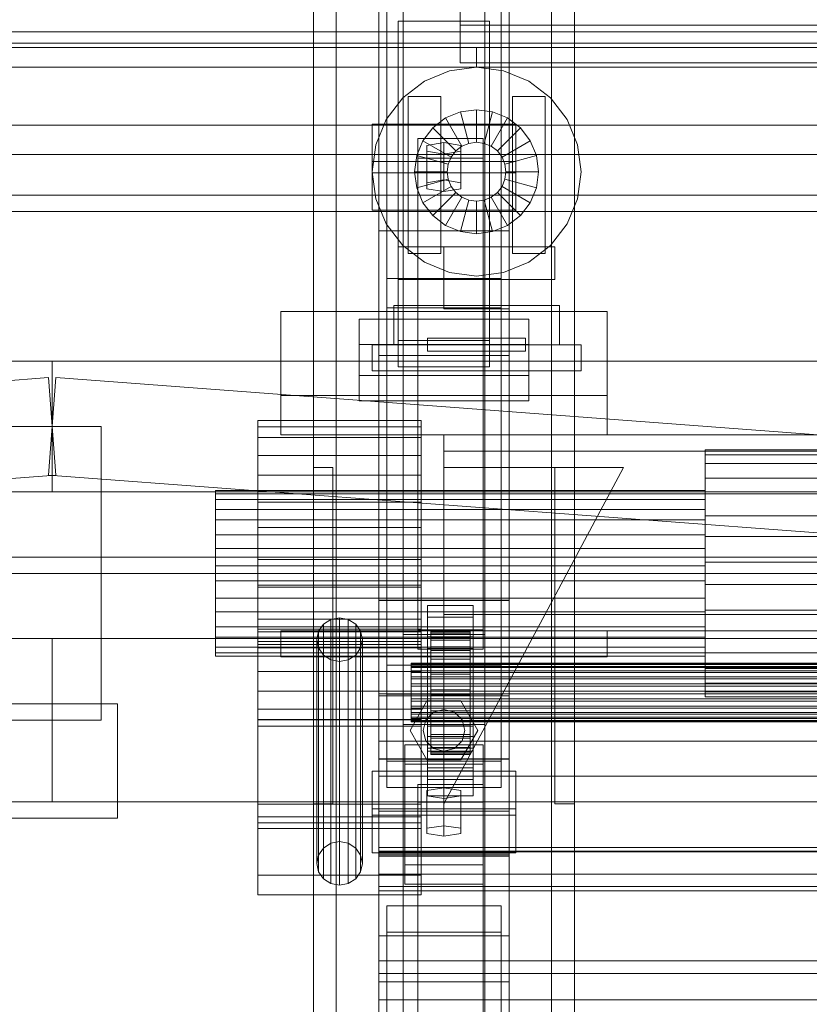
# Model space of a CAD drawing. Header units: millimetres. Extents: x -2233 to 61924, y -68080 to 6847.
# Tile 50 of 256: x -560 to -318, y -35712 to -35410. Entities that reach past the tile are written whole.
import ezdxf

# ---------------------------------------------------------------- set-up
doc = ezdxf.new("R2010")
doc.units = ezdxf.units.MM
for name, color, linetype, lineweight in [('COTAS_O', 1, 'Continuous', 0), ('COTAS_P', 1, 'Continuous', 0), ('frontal_C01', 7, 'Continuous', 0), ('frontal_C02', 7, 'Continuous', 0), ('frontal_C03', 7, 'Continuous', 0), ('frontal_C04', 7, 'Continuous', 0)]:
    doc.layers.add(name, color=color, linetype=linetype, lineweight=lineweight)
doc.dimstyles.new('R19_100', dxfattribs={"dimtxt": 250, "dimasz": 150, "dimexe": 150, "dimexo": 80, "dimgap": 100, "dimtad": 1, "dimtih": 1, "dimtoh": 1, "dimdsep": 46, "dimcen": 0.09, "dimadec": 0, "dimazin": 0, "dimtfac": 1, "dimtdec": 4, "dimtofl": 0, "dimtmove": 0, "dimatfit": 3, "dimfxl": 1, "dimtolj": 1, "dimtzin": 0, "dimarcsym": 0})

# ---------------------------------------------------------------- blocks, each defined once
blk = doc.blocks.new('DIM_R28_48')
at = {"layer": 'COTAS_P'}
for p, q in [((-1750, -34600), (-1600, -34555)), ((2600, -34600), (2450, -34555)), ((-1750, -35500), (-1750, -34600)), ((-1750, -34600), (2600, -34600)), ((-1750, -34600), (-1600, -34645)), ((2600, -34600), (2450, -34645)), ((2600, -35500), (2600, -34600))]:
    blk.add_line(p, q, dxfattribs=at)
blk.add_text('4350 P', height=250, dxfattribs=at).set_placement((425, -34500))
blk = doc.blocks.new('DIM_R28_54')
at = {"layer": 'COTAS_O'}
for p, q in [((-1850, -34900), (-1850, -35600)), ((-150, -34900), (-150, -35600)), ((-1850, -35600), (-1700, -35555)), ((-150, -35600), (-300, -35555)), ((-150, -35600), (-1850, -35600)), ((-1850, -35600), (-1700, -35645)), ((-150, -35600), (-300, -35645))]:
    blk.add_line(p, q, dxfattribs=at)
blk.add_text('1700 O', height=250, rotation=180, dxfattribs=at).set_placement((-1000, -35700))
blk = doc.blocks.new('DIM_R28_58')
at = {"layer": 'COTAS_O'}
for p, q in [((-1480, -35300), (-1330, -35255)), ((490, -35300), (340, -35255)), ((-1480, -36000), (-1480, -35300)), ((-1480, -35300), (490, -35300)), ((-1480, -35300), (-1330, -35345)), ((490, -35300), (340, -35345)), ((490, -36000), (490, -35300))]:
    blk.add_line(p, q, dxfattribs=at)
blk.add_text('1970 O', height=250, dxfattribs=at).set_placement((-495, -35200))
blk = doc.blocks.new('DIM_R28_60')
at = {"layer": 'COTAS_O'}
for p, q in [((-1400, -35300), (-1250, -35255)), ((1400, -35300), (1250, -35255)), ((-1400, -36000), (-1400, -35300)), ((-1400, -35300), (1400, -35300)), ((-1400, -35300), (-1250, -35345)), ((1400, -35300), (1250, -35345)), ((1400, -36000), (1400, -35300))]:
    blk.add_line(p, q, dxfattribs=at)
blk.add_text('2800 O', height=250, dxfattribs=at).set_placement((0, -35200))

msp = doc.modelspace()

# ---------------------------------------------------------------- linework, layer by layer
at = {"layer": 'frontal_C01'}
for p, q in [((-470, -35975), (-470, -34599.343)), ((-463, -35975), (-463, -34599.343)), ((-397, -35975), (-397, -34599.343)), ((-390, -35975), (-390, -34599.343)), ((-470, -35975), (-470, -35273.382)), ((-463, -35975), (-463, -35273.382)), ((-397, -35975), (-397, -35273.382)), ((-390, -35975), (-390, -35273.382)), ((-450, -35617.505), (-450, -35293.967)), ((-410, -35293.967), (-410, -35617.505)), ((-450, -35665.654), (-450, -35342.115)), ((-450, -35666.598), (-450, -35343.06)), ((-410, -35665.654), (-410, -35342.115)), ((-410, -35343.06), (-410, -35666.598)), ((-442.5, -35830.021), (-442.5, -35348.555)), ((-417.5, -35348.555), (-417.5, -35830.021)), ((-447.5, -35637.535), (-447.5, -35358.275)), ((-412.5, -35358.275), (-412.5, -35637.535)), ((-447.5, -35645.624), (-447.5, -35366.363)), ((-412.5, -35645.624), (-412.5, -35366.363)), ((-442.5, -35857.548), (-442.5, -35376.083)), ((-417.5, -35857.548), (-417.5, -35376.083)), ((-450, -35705.117), (-450, -35381.578)), ((-410, -35705.117), (-410, -35381.578)), ((-425, -35412.142), (-425, -35398.445)), ((-444, -35418.968), (-444, -35410.879)), ((-444, -35410.879), (-416, -35410.879)), ((-444, -35508.68), (-444, -35410.879)), ((-425, -35410.001), (-425, -35423.698)), ((-416, -35410.879), (-416, -35418.968)), ((-416, -35410.879), (-416, -35508.68)), ((425, -35412.142), (-425, -35412.142)), ((-425, -35412.142), (-425, -35423.698)), ((-416, -35418.968), (-444, -35418.968)), ((-444, -35418.968), (-444, -35516.769)), ((-416, -35516.769), (-416, -35418.968)), ((-425, -35423.698), (425, -35423.698)), ((-456, -35519.426), (-456, -35502.171)), ((-456, -35502.171), (-404, -35502.171)), ((-456, -35509.875), (-456, -35502.171)), ((-404, -35502.171), (-404, -35519.426)), ((-404, -35502.171), (-404, -35509.875)), ((-404, -35509.875), (-456, -35509.875)), ((-456, -35509.875), (-456, -35527.13)), ((-416, -35508.68), (-444, -35508.68)), ((-444, -35508.68), (-444, -35516.769)), ((-416, -35516.769), (-416, -35508.68)), ((-404, -35527.13), (-404, -35509.875)), ((-404, -35519.426), (-456, -35519.426)), ((-456, -35519.426), (-456, -35527.13)), ((-444, -35516.769), (-416, -35516.769)), ((-404, -35527.13), (-404, -35519.426)), ((-456, -35527.13), (-404, -35527.13)), ((-410, -35616.933), (-450, -35616.933)), ((-450, -35616.933), (-450, -35666.226)), ((-450, -35819.138), (-450, -35616.933)), ((-450, -35665.654), (-450, -35617.505)), ((-450, -35617.505), (-410, -35617.505)), ((-410, -35666.226), (-410, -35616.933)), ((-410, -35616.933), (-410, -35819.138)), ((-410, -35617.505), (-410, -35665.654)), ((-450, -35642.157), (-450, -35631.373)), ((-450, -35631.373), (450, -35631.373)), ((-450, -35665.076), (-450, -35631.373)), ((-412.5, -35637.535), (-447.5, -35637.535)), ((-447.5, -35637.535), (-447.5, -35645.624)), ((-412.5, -35645.624), (-412.5, -35637.535)), ((-452, -35654.082), (-452, -35640.602)), ((-452, -35640.602), (-408, -35640.602)), ((-452, -35652.157), (-452, -35640.602)), ((450, -35642.157), (-450, -35642.157)), ((-450, -35642.157), (-450, -35675.861)), ((-408, -35640.602), (-408, -35654.082)), ((-408, -35640.602), (-408, -35652.157)), ((-447.5, -35645.624), (-412.5, -35645.624)), ((-438, -35650.038), (-438, -35644.646)), ((-438, -35644.646), (-418, -35644.646)), ((-438, -35796.387), (-438, -35644.646)), ((-430, -35645.724), (-435.196, -35646.533)), ((-424.804, -35646.533), (-430, -35645.724)), ((-430, -35657.28), (-430, -35645.724)), ((-418, -35644.646), (-418, -35650.038)), ((-418, -35644.646), (-418, -35796.387)), ((-435.196, -35646.533), (-435.196, -35648.151)), ((-435.196, -35658.089), (-435.196, -35646.533)), ((-435.196, -35648.151), (-430, -35648.96)), ((-435.196, -35659.706), (-435.196, -35648.151)), ((-430, -35648.96), (-424.804, -35648.151)), ((-430, -35648.96), (-430, -35660.515)), ((-424.804, -35648.151), (-424.804, -35646.533)), ((-424.804, -35658.089), (-424.804, -35646.533)), ((-424.804, -35659.706), (-424.804, -35648.151)), ((-408, -35652.157), (-452, -35652.157)), ((-452, -35652.157), (-452, -35665.638)), ((-418, -35650.038), (-438, -35650.038)), ((-438, -35650.038), (-438, -35801.779)), ((-418, -35801.779), (-418, -35650.038)), ((-408, -35665.638), (-408, -35652.157)), ((-408, -35654.082), (-452, -35654.082)), ((-452, -35654.082), (-452, -35665.638)), ((-408, -35665.638), (-408, -35654.082)), ((-435.196, -35658.089), (-430, -35657.28)), ((-435.196, -35659.706), (-435.196, -35658.089)), ((-430, -35657.28), (-424.804, -35658.089)), ((-424.804, -35658.089), (-424.804, -35659.706)), ((-430, -35660.515), (-435.196, -35659.706)), ((-424.804, -35659.706), (-430, -35660.515)), ((-450, -35672.095), (-450, -35664.006)), ((-450, -35664.006), (450, -35664.006)), ((-450, -35702.525), (-450, -35664.006)), ((-452, -35665.638), (-408, -35665.638)), ((450, -35665.076), (-450, -35665.076)), ((-450, -35665.076), (-450, -35675.861)), ((-410, -35665.654), (-450, -35665.654)), ((-450, -35666.226), (-410, -35666.226)), ((-450, -35868.431), (-450, -35666.226)), ((-450, -35705.117), (-450, -35666.598)), ((-450, -35666.598), (-410, -35666.598)), ((-450, -35827.343), (-450, -35666.598)), ((-410, -35868.431), (-410, -35666.226)), ((-410, -35666.598), (-410, -35705.117)), ((-410, -35666.598), (-410, -35827.343)), ((450, -35672.095), (-450, -35672.095)), ((-450, -35672.095), (-450, -35710.613)), ((-450, -35675.861), (450, -35675.861)), ((-447.5, -35689.902), (-447.5, -35681.813)), ((-447.5, -35681.813), (-412.5, -35681.813)), ((-447.5, -35839.74), (-447.5, -35681.813)), ((-412.5, -35681.813), (-412.5, -35689.902)), ((-412.5, -35681.813), (-412.5, -35839.74)), ((-412.5, -35689.902), (-447.5, -35689.902)), ((-447.5, -35847.829), (-447.5, -35689.902)), ((-412.5, -35847.829), (-412.5, -35689.902)), ((450, -35702.525), (-450, -35702.525)), ((-450, -35702.525), (-450, -35710.613)), ((-410, -35705.117), (-450, -35705.117)), ((-450, -35865.862), (-450, -35705.117)), ((-410, -35865.862), (-410, -35705.117)), ((-450, -35710.613), (450, -35710.613))]:
    msp.add_line(p, q, dxfattribs=at)
at = {"layer": 'frontal_C02'}
for p, q in [((-470, -35975), (-470, -33530.372)), ((-463, -35975), (-463, -33530.372)), ((-397, -35975), (-397, -33530.372)), ((-390, -35975), (-390, -33530.372)), ((-470, -35975), (-470, -34035.57)), ((-463, -35975), (-463, -34035.57)), ((-397, -35975), (-397, -34035.57)), ((-390, -35975), (-390, -34035.57)), ((-470, -35975), (-470, -34840.309)), ((-463, -35975), (-463, -34840.309)), ((-397, -35975), (-397, -34840.309)), ((-390, -35975), (-390, -34840.309)), ((-450, -35475.098), (-450, -35117.436)), ((-410, -35117.436), (-410, -35475.098)), ((-442.5, -35598.77), (-442.5, -35122.744)), ((-417.5, -35122.744), (-417.5, -35598.77)), ((-442.5, -35626.336), (-442.5, -35150.31)), ((-417.5, -35626.336), (-417.5, -35150.31)), ((-450, -35513.28), (-450, -35155.618)), ((-410, -35513.28), (-410, -35155.618)), ((-450, -35588.316), (-450, -35293.654)), ((-410, -35293.654), (-410, -35588.316)), ((-450, -35636.79), (-450, -35342.128)), ((-410, -35636.79), (-410, -35342.128)), ((-452, -35457.302), (-452, -35442.4)), ((-452, -35442.4), (-408, -35442.4)), ((-452, -35453.854), (-452, -35442.4)), ((-408, -35442.4), (-408, -35457.302)), ((-408, -35442.4), (-408, -35453.854)), ((-438, -35452.832), (-438, -35446.871)), ((-438, -35446.871), (-418, -35446.871)), ((-438, -35597.285), (-438, -35446.871)), ((-418, -35446.871), (-418, -35452.832)), ((-418, -35446.871), (-418, -35597.285)), ((-430, -35448.063), (-435.196, -35448.957)), ((-435.196, -35448.957), (-435.196, -35450.745)), ((-435.196, -35460.412), (-435.196, -35448.957)), ((-424.804, -35448.957), (-430, -35448.063)), ((-430, -35459.517), (-430, -35448.063)), ((-424.804, -35450.745), (-424.804, -35448.957)), ((-424.804, -35460.412), (-424.804, -35448.957)), ((-418, -35452.832), (-438, -35452.832)), ((-438, -35452.832), (-438, -35603.246)), ((-435.196, -35450.745), (-430, -35451.639)), ((-435.196, -35462.2), (-435.196, -35450.745)), ((-430, -35451.639), (-424.804, -35450.745)), ((-430, -35451.639), (-430, -35463.094)), ((-424.804, -35462.2), (-424.804, -35450.745)), ((-418, -35603.246), (-418, -35452.832)), ((-408, -35453.854), (-452, -35453.854)), ((-452, -35453.854), (-452, -35468.757)), ((-408, -35468.757), (-408, -35453.854)), ((-408, -35457.302), (-452, -35457.302)), ((-452, -35457.302), (-452, -35468.757)), ((-408, -35468.757), (-408, -35457.302)), ((-435.196, -35460.412), (-430, -35459.517)), ((-435.196, -35462.2), (-435.196, -35460.412)), ((-430, -35463.094), (-435.196, -35462.2)), ((-430, -35459.517), (-424.804, -35460.412)), ((-424.804, -35462.2), (-430, -35463.094)), ((-424.804, -35460.412), (-424.804, -35462.2)), ((-452, -35468.757), (-408, -35468.757)), ((-450, -35513.28), (-450, -35475.098)), ((-450, -35475.098), (-410, -35475.098)), ((-450, -35652.796), (-450, -35475.098)), ((-410, -35475.098), (-410, -35513.28)), ((-410, -35475.098), (-410, -35652.796)), ((-447.5, -35498.659), (-447.5, -35489.718)), ((-447.5, -35489.718), (-412.5, -35489.718)), ((-447.5, -35608.082), (-447.5, -35489.718)), ((-412.5, -35489.718), (-412.5, -35498.659)), ((-412.5, -35489.718), (-412.5, -35608.082)), ((-480, -35525.585), (-480, -35499.86)), ((-480, -35499.86), (-380, -35499.86)), ((-480, -35537.585), (-480, -35499.86)), ((-412.5, -35498.659), (-447.5, -35498.659)), ((-447.5, -35617.024), (-447.5, -35498.659)), ((-412.5, -35617.024), (-412.5, -35498.659)), ((-380, -35499.86), (-380, -35525.585)), ((-380, -35499.86), (-380, -35537.585)), ((-410, -35513.28), (-450, -35513.28)), ((-450, -35690.978), (-450, -35513.28)), ((-410, -35690.978), (-410, -35513.28)), ((-380, -35525.585), (-480, -35525.585)), ((-480, -35525.585), (-480, -35537.585)), ((-380, -35537.585), (-380, -35525.585)), ((-487, -35538.371), (-487, -35533.19)), ((-487, -35533.19), (-487, -35535.136)), ((-437, -35533.19), (-487, -35533.19)), ((-437, -35535.136), (-437, -35533.19)), ((-437, -35533.19), (-437, -35538.371)), ((-487, -35535.136), (-487, -35543.912)), ((-437, -35535.136), (-487, -35535.136)), ((-480, -35537.585), (-380, -35537.585)), ((-437, -35543.912), (-437, -35535.136)), ((-430, -35537.585), (-430, -35542.585)), ((430, -35537.585), (-430, -35537.585)), ((-487, -35549.889), (-487, -35538.371)), ((-437, -35538.371), (-487, -35538.371)), ((-437, -35538.371), (-437, -35549.889)), ((430, -35542.585), (-430, -35542.585)), ((-430, -35542.585), (-430, -35592.585)), ((-350, -35546.343), (-350, -35542.154)), ((-350, -35542.154), (-350, -35543.727)), ((350, -35542.154), (-350, -35542.154)), ((-350, -35543.727), (-350, -35550.822)), ((350, -35543.727), (-350, -35543.727)), ((-487, -35543.912), (-487, -35558.182)), ((-437, -35543.912), (-487, -35543.912)), ((-437, -35558.182), (-437, -35543.912)), ((-350, -35555.655), (-350, -35546.343)), ((350, -35546.343), (-350, -35546.343)), ((-470, -35650.585), (-470, -35547.585)), ((-470, -35547.585), (-464, -35547.585)), ((-464, -35650.585), (-464, -35547.585)), ((-430, -35650.585), (-375, -35547.585)), ((-375, -35547.585), (-430, -35547.585)), ((-430, -35547.585), (-430, -35650.585)), ((-396, -35650.585), (-396, -35547.585)), ((-396, -35547.585), (-390, -35547.585)), ((-390, -35650.585), (-390, -35547.585)), ((-487, -35565.992), (-487, -35549.889)), ((-437, -35549.889), (-487, -35549.889)), ((-437, -35549.889), (-437, -35565.992)), ((-350, -35550.822), (-350, -35562.36)), ((350, -35550.822), (-350, -35550.822)), ((-500, -35557.414), (-500, -35554.603)), ((-500, -35554.603), (-500, -35555.659)), ((-350, -35554.603), (-500, -35554.603)), ((-500, -35555.659), (-500, -35560.42)), ((-350, -35555.659), (-500, -35555.659)), ((-350, -35555.659), (-350, -35554.603)), ((-350, -35554.603), (-350, -35557.414)), ((-350, -35568.674), (-350, -35555.655)), ((350, -35555.655), (-350, -35555.655)), ((-350, -35560.42), (-350, -35555.659)), ((-500, -35563.663), (-500, -35557.414)), ((-350, -35557.414), (-500, -35557.414)), ((-487, -35558.182), (-487, -35575.773)), ((-437, -35558.182), (-487, -35558.182)), ((-437, -35575.773), (-437, -35558.182)), ((-350, -35557.414), (-350, -35563.663)), ((-500, -35560.42), (-500, -35568.163)), ((-350, -35560.42), (-500, -35560.42)), ((-350, -35568.163), (-350, -35560.42)), ((-500, -35572.4), (-500, -35563.663)), ((-350, -35563.663), (-500, -35563.663)), ((-350, -35562.36), (-350, -35576.583)), ((350, -35562.36), (-350, -35562.36)), ((-350, -35563.663), (-350, -35572.4)), ((-487, -35584.227), (-487, -35565.992)), ((-487, -35565.992), (-437, -35565.992)), ((-437, -35565.992), (-437, -35584.227)), ((-500, -35568.163), (-500, -35577.707)), ((-350, -35568.163), (-500, -35568.163)), ((-350, -35577.707), (-350, -35568.163)), ((-350, -35583.417), (-350, -35568.674)), ((-350, -35568.674), (350, -35568.674)), ((-500, -35582.293), (-500, -35572.4)), ((-500, -35572.4), (-350, -35572.4)), ((-350, -35572.4), (-350, -35582.293)), ((-487, -35575.773), (-487, -35594.008)), ((-437, -35575.773), (-487, -35575.773)), ((-437, -35594.008), (-437, -35575.773)), ((-350, -35576.583), (-350, -35591.326)), ((350, -35576.583), (-350, -35576.583)), ((-500, -35577.707), (-500, -35587.6)), ((-350, -35577.707), (-500, -35577.707)), ((-350, -35587.6), (-350, -35577.707)), ((-500, -35591.837), (-500, -35582.293)), ((-350, -35582.293), (-500, -35582.293)), ((-350, -35582.293), (-350, -35591.837)), ((-487, -35658.117), (-487, -35583.604)), ((-487, -35583.604), (-437, -35583.604)), ((-487, -35597.922), (-487, -35583.604)), ((-487, -35601.818), (-487, -35584.227)), ((-437, -35584.227), (-487, -35584.227)), ((-437, -35583.604), (-437, -35658.117)), ((-437, -35583.604), (-437, -35597.922)), ((-437, -35584.227), (-437, -35601.818)), ((-350, -35597.64), (-350, -35583.417)), ((350, -35583.417), (-350, -35583.417)), ((-500, -35587.6), (-500, -35596.337)), ((-350, -35587.6), (-500, -35587.6)), ((-410, -35588.205), (-450, -35588.205)), ((-450, -35588.205), (-450, -35636.9)), ((-450, -35723.904), (-450, -35588.205)), ((-450, -35636.79), (-450, -35588.316)), ((-450, -35588.316), (-410, -35588.316)), ((-410, -35636.9), (-410, -35588.205)), ((-410, -35588.205), (-410, -35723.904)), ((-410, -35588.316), (-410, -35636.79)), ((-350, -35596.337), (-350, -35587.6)), ((-500, -35599.58), (-500, -35591.837)), ((-350, -35591.837), (-500, -35591.837)), ((-435, -35593.467), (-435, -35589.89)), ((-435, -35589.89), (-421, -35589.89)), ((-435, -35629.982), (-435, -35589.89)), ((-421, -35589.89), (-421, -35593.467)), ((-421, -35589.89), (-421, -35629.982)), ((-350, -35591.326), (-350, -35604.345)), ((350, -35591.326), (-350, -35591.326)), ((-350, -35591.837), (-350, -35599.58)), ((-487, -35594.008), (-487, -35610.111)), ((-437, -35594.008), (-487, -35594.008)), ((-464.679, -35594.126), (-466.95, -35595.574)), ((-462, -35593.617), (-464.679, -35594.126)), ((-464.679, -35662.678), (-464.679, -35594.126)), ((-459.321, -35594.126), (-462, -35593.617)), ((-462, -35662.169), (-462, -35593.617)), ((-457.05, -35595.574), (-459.321, -35594.126)), ((-459.321, -35662.678), (-459.321, -35594.126)), ((-437, -35610.111), (-437, -35594.008)), ((-421, -35593.467), (-435, -35593.467)), ((-435, -35593.467), (-435, -35633.558)), ((-430, -35592.585), (-430, -35597.585)), ((430, -35592.585), (-430, -35592.585)), ((-421, -35633.558), (-421, -35593.467)), ((-500, -35596.337), (-500, -35602.586)), ((-350, -35596.337), (-500, -35596.337)), ((-487, -35650.734), (-487, -35597.085)), ((-487, -35597.085), (-437, -35597.085)), ((-487, -35602.812), (-487, -35597.085)), ((-437, -35597.922), (-487, -35597.922)), ((-487, -35597.922), (-487, -35672.435)), ((-480, -35597.585), (-380, -35597.585)), ((-480, -35605.585), (-480, -35597.585)), ((-468.467, -35597.742), (-469, -35600.299)), ((-466.95, -35595.574), (-468.467, -35597.742)), ((-468.467, -35666.294), (-468.467, -35597.742)), ((-466.95, -35664.126), (-466.95, -35595.574)), ((-455.533, -35597.742), (-457.05, -35595.574)), ((-457.05, -35664.126), (-457.05, -35595.574)), ((-455, -35600.299), (-455.533, -35597.742)), ((-455.533, -35666.294), (-455.533, -35597.742)), ((-418, -35597.285), (-438, -35597.285)), ((-438, -35597.285), (-438, -35603.246)), ((-437, -35597.085), (-437, -35650.734)), ((-437, -35597.085), (-437, -35602.812)), ((-437, -35672.435), (-437, -35597.922)), ((-434, -35607.501), (-434, -35597.509)), ((-434, -35597.509), (-434, -35597.955)), ((-434, -35597.509), (-422, -35597.509)), ((-434, -35598.357), (-434, -35597.509)), ((-434, -35607.712), (-434, -35597.955)), ((-434, -35597.955), (-434, -35599.664)), ((-434, -35597.955), (-422, -35597.955)), ((430, -35597.585), (-430, -35597.585)), ((-422, -35597.955), (-422, -35597.509)), ((-422, -35597.509), (-422, -35607.501)), ((-422, -35597.509), (-422, -35598.357)), ((-422, -35599.664), (-422, -35597.955)), ((-422, -35597.955), (-422, -35607.712)), ((-418, -35603.246), (-418, -35597.285)), ((-380, -35605.585), (-380, -35597.585)), ((-350, -35602.586), (-350, -35596.337)), ((-350, -35609.178), (-350, -35597.64)), ((350, -35597.64), (-350, -35597.64)), ((-500, -35604.341), (-500, -35599.58)), ((-350, -35599.58), (-500, -35599.58)), ((-487, -35654.552), (-487, -35600.903)), ((-487, -35600.903), (-437, -35600.903)), ((-487, -35624.767), (-487, -35600.903)), ((-469, -35600.299), (-468.467, -35602.856)), ((-469, -35668.851), (-469, -35600.299)), ((-455.533, -35602.856), (-455, -35600.299)), ((-455, -35600.299), (-455, -35668.851)), ((-442.5, -35626.336), (-442.5, -35598.77)), ((-442.5, -35598.77), (-417.5, -35598.77)), ((-437, -35600.903), (-437, -35654.552)), ((-437, -35600.903), (-437, -35624.767)), ((-435, -35603.005), (-435, -35599.428)), ((-435, -35599.428), (-421, -35599.428)), ((-435, -35639.519), (-435, -35599.428)), ((-434, -35607.902), (-434, -35598.357)), ((-434, -35598.357), (-422, -35598.357)), ((-434, -35600.44), (-434, -35598.357)), ((-434, -35608.522), (-434, -35599.664)), ((-434, -35599.664), (-434, -35602.521)), ((-434, -35599.664), (-422, -35599.664)), ((-434, -35608.889), (-434, -35600.44)), ((-434, -35600.44), (-422, -35600.44)), ((-434, -35603.618), (-434, -35600.44)), ((-422, -35598.357), (-422, -35607.902)), ((-422, -35598.357), (-422, -35600.44)), ((-422, -35602.521), (-422, -35599.664)), ((-422, -35599.664), (-422, -35608.522)), ((-422, -35600.44), (-422, -35608.889)), ((-422, -35600.44), (-422, -35603.618)), ((-421, -35599.428), (-421, -35603.005)), ((-421, -35599.428), (-421, -35639.519)), ((-417.5, -35598.77), (-417.5, -35626.336)), ((-350, -35599.58), (-350, -35604.341)), ((-500, -35602.586), (-500, -35605.397)), ((-350, -35602.586), (-500, -35602.586)), ((-487, -35616.088), (-487, -35601.818)), ((-437, -35601.818), (-487, -35601.818)), ((-437, -35602.812), (-487, -35602.812)), ((-487, -35602.812), (-487, -35656.461)), ((-468.467, -35602.856), (-466.95, -35605.024)), ((-468.467, -35671.408), (-468.467, -35602.856)), ((-457.05, -35605.024), (-455.533, -35602.856)), ((-455.533, -35671.408), (-455.533, -35602.856)), ((-438, -35603.246), (-418, -35603.246)), ((-437, -35601.818), (-437, -35616.088)), ((-437, -35656.461), (-437, -35602.812)), ((-421, -35603.005), (-435, -35603.005)), ((-435, -35603.005), (-435, -35643.096)), ((-434, -35609.875), (-434, -35602.521)), ((-434, -35602.521), (-434, -35606.329)), ((-434, -35602.521), (-422, -35602.521)), ((-434, -35610.394), (-434, -35603.618)), ((-434, -35603.618), (-422, -35603.618)), ((-434, -35607.673), (-434, -35603.618)), ((-422, -35606.329), (-422, -35602.521)), ((-422, -35602.521), (-422, -35609.875)), ((-422, -35603.618), (-422, -35610.394)), ((-422, -35603.618), (-422, -35607.673)), ((-421, -35643.096), (-421, -35603.005)), ((-350, -35605.397), (-350, -35602.586)), ((-500, -35605.397), (-500, -35604.341)), ((-350, -35604.341), (-500, -35604.341)), ((-350, -35605.397), (-500, -35605.397)), ((-480, -35605.585), (-380, -35605.585)), ((-470, -35605.585), (-463, -35605.585)), ((-470, -35975), (-470, -35605.585)), ((-466.95, -35605.024), (-464.679, -35606.472)), ((-466.95, -35673.576), (-466.95, -35605.024)), ((-464.679, -35606.472), (-462, -35606.981)), ((-464.679, -35675.024), (-464.679, -35606.472)), ((-463, -35975), (-463, -35605.585)), ((-463, -35605.585), (-397, -35605.585)), ((-462, -35606.981), (-459.321, -35606.472)), ((-462, -35675.533), (-462, -35606.981)), ((-459.321, -35606.472), (-457.05, -35605.024)), ((-459.321, -35675.024), (-459.321, -35606.472)), ((-457.05, -35673.576), (-457.05, -35605.024)), ((-434, -35611.679), (-434, -35606.329)), ((-434, -35606.329), (-434, -35610.83)), ((-434, -35606.329), (-422, -35606.329)), ((-422, -35610.83), (-422, -35606.329)), ((-422, -35606.329), (-422, -35611.679)), ((-397, -35605.585), (-390, -35605.585)), ((-397, -35975), (-397, -35605.585)), ((-390, -35975), (-390, -35605.585)), ((-350, -35604.341), (-350, -35605.397)), ((-350, -35604.345), (-350, -35613.657)), ((350, -35604.345), (-350, -35604.345)), ((-412.5, -35608.082), (-447.5, -35608.082)), ((-447.5, -35608.082), (-447.5, -35617.024)), ((-440, -35607.902), (-440, -35607.501)), ((-440, -35607.501), (-440, -35607.712)), ((-440, -35607.501), (440, -35607.501)), ((-440, -35607.712), (-440, -35608.522)), ((-440, -35607.712), (440, -35607.712)), ((-440, -35608.889), (-440, -35607.902)), ((-440, -35607.902), (440, -35607.902)), ((-440, -35608.522), (-440, -35609.875)), ((-440, -35608.522), (440, -35608.522)), ((-440, -35610.394), (-440, -35608.889)), ((-440, -35608.889), (440, -35608.889)), ((-440, -35609.875), (-440, -35611.679)), ((-440, -35609.875), (440, -35609.875)), ((-434, -35607.712), (-434, -35607.501)), ((-422, -35607.501), (-434, -35607.501)), ((-434, -35607.501), (-434, -35607.902)), ((-434, -35612.315), (-434, -35607.673)), ((-434, -35607.673), (-422, -35607.673)), ((-434, -35612.329), (-434, -35607.673)), ((-434, -35608.522), (-434, -35607.712)), ((-422, -35607.712), (-434, -35607.712)), ((-422, -35607.902), (-434, -35607.902)), ((-434, -35607.902), (-434, -35608.889)), ((-434, -35609.875), (-434, -35608.522)), ((-422, -35608.522), (-434, -35608.522)), ((-422, -35608.889), (-434, -35608.889)), ((-434, -35608.889), (-434, -35610.394)), ((-434, -35611.679), (-434, -35609.875)), ((-422, -35609.875), (-434, -35609.875)), ((-422, -35607.501), (-422, -35607.712)), ((-422, -35607.902), (-422, -35607.501)), ((-422, -35607.673), (-422, -35612.315)), ((-422, -35607.673), (-422, -35612.329)), ((-422, -35607.712), (-422, -35608.522)), ((-422, -35608.889), (-422, -35607.902)), ((-422, -35608.522), (-422, -35609.875)), ((-422, -35610.394), (-422, -35608.889)), ((-422, -35609.875), (-422, -35611.679)), ((-412.5, -35617.024), (-412.5, -35608.082)), ((-350, -35616.273), (-350, -35609.178)), ((350, -35609.178), (-350, -35609.178)), ((-487, -35610.111), (-487, -35621.629)), ((-437, -35610.111), (-487, -35610.111)), ((-440, -35612.315), (-440, -35610.394)), ((-440, -35610.394), (440, -35610.394)), ((-440, -35611.679), (-440, -35613.811)), ((-440, -35611.679), (440, -35611.679)), ((-440, -35614.521), (-440, -35612.315)), ((-440, -35612.315), (440, -35612.315)), ((-437, -35621.629), (-437, -35610.111)), ((-422, -35610.394), (-434, -35610.394)), ((-434, -35610.394), (-434, -35612.315)), ((-434, -35610.83), (-434, -35613.811)), ((-422, -35610.83), (-434, -35610.83)), ((-434, -35610.83), (-434, -35615.717)), ((-434, -35613.811), (-434, -35611.679)), ((-422, -35611.679), (-434, -35611.679)), ((-422, -35612.315), (-434, -35612.315)), ((-434, -35612.315), (-434, -35614.521)), ((-434, -35614.521), (-434, -35612.329)), ((-434, -35612.329), (-422, -35612.329)), ((-434, -35617.269), (-434, -35612.329)), ((-422, -35612.315), (-422, -35610.394)), ((-422, -35613.811), (-422, -35610.83)), ((-422, -35615.717), (-422, -35610.83)), ((-422, -35611.679), (-422, -35613.811)), ((-422, -35614.521), (-422, -35612.315)), ((-422, -35612.329), (-422, -35614.521)), ((-422, -35612.329), (-422, -35617.269)), ((-487, -35624.864), (-487, -35616.088)), ((-437, -35616.088), (-487, -35616.088)), ((-440, -35613.811), (-440, -35616.126)), ((440, -35613.811), (-440, -35613.811)), ((-440, -35616.861), (-440, -35614.521)), ((-440, -35614.521), (440, -35614.521)), ((-440, -35616.126), (-440, -35618.466)), ((-440, -35616.126), (440, -35616.126)), ((-437, -35616.088), (-437, -35624.864)), ((-434, -35613.811), (-422, -35613.811)), ((-434, -35616.126), (-434, -35613.811)), ((-422, -35614.521), (-434, -35614.521)), ((-434, -35614.521), (-434, -35616.861)), ((-434, -35616.126), (-434, -35615.717)), ((-434, -35615.717), (-434, -35620.657)), ((-434, -35615.717), (-422, -35615.717)), ((-434, -35618.466), (-434, -35616.126)), ((-422, -35616.126), (-434, -35616.126)), ((-422, -35613.811), (-422, -35616.126)), ((-422, -35616.861), (-422, -35614.521)), ((-422, -35620.657), (-422, -35615.717)), ((-422, -35615.717), (-422, -35616.126)), ((-422, -35616.126), (-422, -35618.466)), ((-350, -35613.657), (-350, -35617.846)), ((350, -35613.657), (-350, -35613.657)), ((-447.5, -35617.024), (-412.5, -35617.024)), ((-440.4, -35628.085), (-435.2, -35619.078)), ((-440, -35619.176), (-440, -35616.861)), ((-440, -35616.861), (440, -35616.861)), ((-440, -35618.466), (-440, -35620.671)), ((-440, -35618.466), (440, -35618.466)), ((-435.2, -35619.078), (-424.8, -35619.078)), ((-434, -35616.861), (-434, -35617.269)), ((-422, -35616.861), (-434, -35616.861)), ((-434, -35616.861), (-434, -35619.176)), ((-434, -35617.269), (-422, -35617.269)), ((-434, -35622.156), (-434, -35617.269)), ((-434, -35620.671), (-434, -35618.466)), ((-434, -35618.466), (-434, -35620.657)), ((-422, -35618.466), (-434, -35618.466)), ((-424.8, -35619.078), (-419.6, -35628.085)), ((-422, -35617.269), (-422, -35616.861)), ((-422, -35619.176), (-422, -35616.861)), ((-422, -35617.269), (-422, -35622.156)), ((-422, -35620.657), (-422, -35618.466)), ((-422, -35618.466), (-422, -35620.671)), ((-350, -35617.846), (-350, -35616.273)), ((350, -35616.273), (-350, -35616.273)), ((350, -35617.846), (-350, -35617.846)), ((-487, -35621.629), (-487, -35626.81)), ((-437, -35621.629), (-487, -35621.629)), ((-440, -35621.308), (-440, -35619.176)), ((-440, -35619.176), (440, -35619.176)), ((-440, -35620.671), (-440, -35622.592)), ((-440, -35620.671), (440, -35620.671)), ((-440, -35623.112), (-440, -35621.308)), ((-440, -35621.308), (440, -35621.308)), ((-437, -35626.81), (-437, -35621.629)), ((-434, -35619.176), (-434, -35622.156)), ((-422, -35619.176), (-434, -35619.176)), ((-434, -35619.176), (-434, -35621.308)), ((-434, -35620.657), (-434, -35625.313)), ((-434, -35620.657), (-422, -35620.657)), ((-434, -35622.592), (-434, -35620.671)), ((-434, -35620.671), (-434, -35625.313)), ((-422, -35620.671), (-434, -35620.671)), ((-434, -35621.308), (-434, -35626.657)), ((-422, -35621.308), (-434, -35621.308)), ((-434, -35621.308), (-434, -35623.112)), ((-434, -35622.156), (-422, -35622.156)), ((-434, -35626.657), (-434, -35622.156)), ((-433.2, -35622.542), (-430, -35621.685)), ((-430, -35621.685), (-426.8, -35622.542)), ((-422, -35622.156), (-422, -35619.176)), ((-422, -35621.308), (-422, -35619.176)), ((-422, -35625.313), (-422, -35620.657)), ((-422, -35625.313), (-422, -35620.671)), ((-422, -35620.671), (-422, -35622.592)), ((-422, -35626.657), (-422, -35621.308)), ((-422, -35623.112), (-422, -35621.308)), ((-422, -35622.156), (-422, -35626.657)), ((-437, -35624.767), (-487, -35624.767)), ((-487, -35624.767), (-487, -35678.416)), ((-487, -35626.81), (-487, -35624.864)), ((-437, -35624.864), (-487, -35624.864)), ((-440, -35622.592), (-440, -35624.097)), ((-440, -35622.592), (440, -35622.592)), ((-440, -35624.465), (-440, -35623.112)), ((-440, -35623.112), (440, -35623.112)), ((-440, -35624.097), (-440, -35625.084)), ((-440, -35624.097), (440, -35624.097)), ((-440, -35625.274), (-440, -35624.465)), ((-440, -35624.465), (440, -35624.465)), ((-440, -35625.084), (-440, -35625.486)), ((-440, -35625.084), (440, -35625.084)), ((-437, -35678.416), (-437, -35624.767)), ((-437, -35624.864), (-437, -35626.81)), ((-436.4, -35628.085), (-435.543, -35624.885)), ((-435.543, -35624.885), (-433.2, -35622.542)), ((-434, -35624.097), (-434, -35622.592)), ((-434, -35622.592), (-434, -35629.368)), ((-422, -35622.592), (-434, -35622.592)), ((-434, -35623.112), (-434, -35630.466)), ((-422, -35623.112), (-434, -35623.112)), ((-434, -35623.112), (-434, -35624.465)), ((-434, -35625.084), (-434, -35624.097)), ((-434, -35624.097), (-434, -35632.546)), ((-422, -35624.097), (-434, -35624.097)), ((-434, -35624.465), (-434, -35633.322)), ((-422, -35624.465), (-434, -35624.465)), ((-434, -35624.465), (-434, -35625.274)), ((-434, -35625.486), (-434, -35625.084)), ((-434, -35625.084), (-434, -35634.63)), ((-422, -35625.084), (-434, -35625.084)), ((-426.8, -35622.542), (-424.457, -35624.885)), ((-424.457, -35624.885), (-423.6, -35628.085)), ((-422, -35629.368), (-422, -35622.592)), ((-422, -35622.592), (-422, -35624.097)), ((-422, -35630.466), (-422, -35623.112)), ((-422, -35624.465), (-422, -35623.112)), ((-422, -35632.546), (-422, -35624.097)), ((-422, -35624.097), (-422, -35625.084)), ((-422, -35633.322), (-422, -35624.465)), ((-422, -35625.274), (-422, -35624.465)), ((-422, -35634.63), (-422, -35625.084)), ((-422, -35625.084), (-422, -35625.486)), ((-437, -35626.81), (-487, -35626.81)), ((-417.5, -35626.336), (-442.5, -35626.336)), ((-435.2, -35637.091), (-440.4, -35628.085)), ((-440, -35625.486), (-440, -35625.274)), ((-440, -35625.274), (440, -35625.274)), ((-440, -35625.486), (440, -35625.486)), ((-435.543, -35631.285), (-436.4, -35628.085)), ((-435, -35640.53), (-435, -35626.82)), ((-435, -35626.82), (-421, -35626.82)), ((-435, -35634.456), (-435, -35626.82)), ((-434, -35625.274), (-434, -35635.031)), ((-422, -35625.274), (-434, -35625.274)), ((-434, -35625.274), (-434, -35625.486)), ((-434, -35625.313), (-434, -35629.368)), ((-434, -35625.313), (-422, -35625.313)), ((-434, -35625.486), (-434, -35635.477)), ((-422, -35625.486), (-434, -35625.486)), ((-434, -35626.657), (-422, -35626.657)), ((-434, -35630.466), (-434, -35626.657)), ((-419.6, -35628.085), (-424.8, -35637.091)), ((-423.6, -35628.085), (-424.457, -35631.285)), ((-422, -35635.031), (-422, -35625.274)), ((-422, -35625.486), (-422, -35625.274)), ((-422, -35629.368), (-422, -35625.313)), ((-422, -35635.477), (-422, -35625.486)), ((-422, -35626.657), (-422, -35630.466)), ((-421, -35626.82), (-421, -35640.53)), ((-421, -35626.82), (-421, -35634.456)), ((-421, -35629.982), (-435, -35629.982)), ((-435, -35629.982), (-435, -35633.558)), ((-434, -35629.368), (-434, -35632.546)), ((-434, -35629.368), (-422, -35629.368)), ((-434, -35630.466), (-422, -35630.466)), ((-434, -35633.322), (-434, -35630.466)), ((-422, -35632.546), (-422, -35629.368)), ((-422, -35630.466), (-422, -35633.322)), ((-421, -35633.558), (-421, -35629.982)), ((-442, -35638.442), (-442, -35632.481)), ((-442, -35632.481), (-418, -35632.481)), ((-442, -35669.249), (-442, -35632.481)), ((-433.2, -35633.627), (-435.543, -35631.285)), ((-435, -35633.558), (-421, -35633.558)), ((-434, -35632.546), (-434, -35634.63)), ((-434, -35632.546), (-422, -35632.546)), ((-434, -35633.322), (-422, -35633.322)), ((-434, -35635.031), (-434, -35633.322)), ((-430, -35634.485), (-433.2, -35633.627)), ((-426.8, -35633.627), (-430, -35634.485)), ((-424.457, -35631.285), (-426.8, -35633.627)), ((-422, -35634.63), (-422, -35632.546)), ((-422, -35633.322), (-422, -35635.031)), ((-418, -35632.481), (-418, -35638.442)), ((-418, -35632.481), (-418, -35669.249)), ((-410, -35636.79), (-450, -35636.79)), ((-450, -35636.9), (-410, -35636.9)), ((-450, -35772.598), (-450, -35636.9)), ((-424.8, -35637.091), (-435.2, -35637.091)), ((-421, -35634.456), (-435, -35634.456)), ((-435, -35634.456), (-435, -35648.167)), ((-434, -35634.63), (-434, -35635.477)), ((-434, -35634.63), (-422, -35634.63)), ((-434, -35635.031), (-422, -35635.031)), ((-434, -35635.477), (-434, -35635.031)), ((-434, -35635.477), (-422, -35635.477)), ((-422, -35635.477), (-422, -35634.63)), ((-422, -35635.031), (-422, -35635.477)), ((-421, -35648.167), (-421, -35634.456)), ((-410, -35772.598), (-410, -35636.9)), ((-418, -35638.442), (-442, -35638.442)), ((-442, -35638.442), (-442, -35675.21)), ((-421, -35639.519), (-435, -35639.519)), ((-435, -35639.519), (-435, -35643.096)), ((-421, -35643.096), (-421, -35639.519)), ((-418, -35675.21), (-418, -35638.442)), ((-421, -35640.53), (-435, -35640.53)), ((-435, -35640.53), (-435, -35648.167)), ((-435, -35643.096), (-421, -35643.096)), ((-421, -35648.167), (-421, -35640.53)), ((-435, -35648.167), (-421, -35648.167)), ((-437, -35650.734), (-487, -35650.734)), ((-487, -35650.734), (-487, -35656.461)), ((-464, -35650.585), (-470, -35650.585)), ((-437, -35656.461), (-437, -35650.734)), ((-390, -35650.585), (-396, -35650.585)), ((-437, -35654.552), (-487, -35654.552)), ((-487, -35654.552), (-487, -35678.416)), ((-450, -35690.978), (-450, -35652.796)), ((-450, -35652.796), (-410, -35652.796)), ((-437, -35678.416), (-437, -35654.552)), ((-410, -35652.796), (-410, -35690.978)), ((-487, -35656.461), (-437, -35656.461)), ((-437, -35658.117), (-487, -35658.117)), ((-487, -35658.117), (-487, -35672.435)), ((-437, -35672.435), (-437, -35658.117)), ((-468.467, -35666.294), (-466.95, -35664.126)), ((-466.95, -35664.126), (-464.679, -35662.678)), ((-464.679, -35662.678), (-462, -35662.169)), ((-462, -35662.169), (-459.321, -35662.678)), ((-459.321, -35662.678), (-457.05, -35664.126)), ((-457.05, -35664.126), (-455.533, -35666.294)), ((-469, -35668.851), (-468.467, -35666.294)), ((-455.533, -35666.294), (-455, -35668.851)), ((-450, -35677.236), (-450, -35665.314)), ((-450, -35665.314), (450, -35665.314)), ((-450, -35698.723), (-450, -35665.314)), ((-468.467, -35671.408), (-469, -35668.851)), ((-455, -35668.851), (-455.533, -35671.408)), ((-418, -35669.249), (-442, -35669.249)), ((-442, -35669.249), (-442, -35675.21)), ((-418, -35675.21), (-418, -35669.249)), ((-487, -35672.435), (-437, -35672.435)), ((-466.95, -35673.576), (-468.467, -35671.408)), ((-455.533, -35671.408), (-457.05, -35673.576)), ((-464.679, -35675.024), (-466.95, -35673.576)), ((-462, -35675.533), (-464.679, -35675.024)), ((-459.321, -35675.024), (-462, -35675.533)), ((-457.05, -35673.576), (-459.321, -35675.024)), ((-442, -35675.21), (-418, -35675.21)), ((-487, -35678.416), (-437, -35678.416)), ((450, -35677.236), (-450, -35677.236)), ((-450, -35677.236), (-450, -35710.645)), ((-410, -35690.978), (-450, -35690.978)), ((450, -35698.723), (-450, -35698.723)), ((-450, -35698.723), (-450, -35710.645)), ((-450, -35710.645), (450, -35710.645))]:
    msp.add_line(p, q, dxfattribs=at)
at = {"layer": 'frontal_C03'}
for p, q in [((1530, -35414.158), (-1530, -35414.158)), ((1500, -35417.595), (-1500, -35417.595)), ((1500, -35442.718), (-1500, -35442.718)), ((-1500, -35451.701), (1500, -35451.701)), ((1530, -35464.158), (-1530, -35464.158)), ((1530, -35469.158), (-1530, -35469.158))]:
    msp.add_line(p, q, dxfattribs=at)
at = {"layer": 'frontal_C04'}
for p, q in [((-1400, -35419), (-420, -35419)), ((-420, -35419), (-420, -35425)), ((-420, -35419), (560, -35419)), ((-1400, -35425), (-420, -35425)), ((-436, -35429.287), (-428.282, -35426.09)), ((-428.282, -35426.09), (-420, -35425)), ((-420, -35425), (560, -35425)), ((-420, -35425), (-411.718, -35426.09)), ((-411.718, -35426.09), (-404, -35429.287)), ((-442.627, -35434.373), (-436, -35429.287)), ((-404, -35429.287), (-397.373, -35434.373)), ((-447.713, -35441), (-442.627, -35434.373)), ((-441, -35434), (-431, -35434)), ((-441, -35434), (-441, -35482)), ((-431, -35482), (-431, -35434)), ((-409, -35434), (-399, -35434)), ((-409, -35434), (-409, -35482)), ((-399, -35482), (-399, -35434)), ((-397.373, -35434.373), (-392.287, -35441)), ((-424.918, -35438.647), (-420, -35438)), ((-420, -35448), (-420, -35438)), ((-420, -35438), (-415.082, -35438.647)), ((-450.91, -35448.718), (-447.713, -35441)), ((-433.435, -35443.565), (-429.5, -35440.546)), ((-429.5, -35440.546), (-424.918, -35438.647)), ((-424.5, -35449.206), (-429.5, -35440.546)), ((-422.329, -35448.307), (-424.918, -35438.647)), ((-417.671, -35448.307), (-415.082, -35438.647)), ((-415.5, -35449.206), (-410.5, -35440.546)), ((-415.082, -35438.647), (-410.5, -35440.546)), ((-410.5, -35440.546), (-406.565, -35443.565)), ((-392.287, -35441), (-389.09, -35448.718)), ((-436.454, -35447.5), (-433.435, -35443.565)), ((-426.364, -35450.636), (-433.435, -35443.565)), ((-413.636, -35450.636), (-406.565, -35443.565)), ((-406.565, -35443.565), (-403.546, -35447.5)), ((-452, -35457), (-450.91, -35448.718)), ((-438.353, -35452.082), (-436.454, -35447.5)), ((-427.794, -35452.5), (-436.454, -35447.5)), ((-426.364, -35450.636), (-424.5, -35449.206)), ((-424.5, -35449.206), (-422.329, -35448.307)), ((-422.329, -35448.307), (-420, -35448)), ((-420, -35448), (-417.671, -35448.307)), ((-417.671, -35448.307), (-415.5, -35449.206)), ((-415.5, -35449.206), (-413.636, -35450.636)), ((-412.206, -35452.5), (-403.546, -35447.5)), ((-403.546, -35447.5), (-401.647, -35452.082)), ((-389.09, -35448.718), (-388, -35457)), ((-439, -35457), (-438.353, -35452.082)), ((-428.693, -35454.671), (-438.353, -35452.082)), ((-428.693, -35454.671), (-427.794, -35452.5)), ((-427.794, -35452.5), (-426.364, -35450.636)), ((-413.636, -35450.636), (-412.206, -35452.5)), ((-412.206, -35452.5), (-411.307, -35454.671)), ((-411.307, -35454.671), (-401.647, -35452.082)), ((-401.647, -35452.082), (-401, -35457)), ((-429, -35457), (-428.693, -35454.671)), ((-411.307, -35454.671), (-411, -35457)), ((-450.91, -35465.282), (-452, -35457)), ((-429, -35457), (-439, -35457)), ((-438.353, -35461.918), (-439, -35457)), ((-428.693, -35459.329), (-429, -35457)), ((-411, -35457), (-411.307, -35459.329)), ((-401, -35457), (-411, -35457)), ((-401, -35457), (-401.647, -35461.918)), ((-388, -35457), (-389.09, -35465.282)), ((-428.693, -35459.329), (-438.353, -35461.918)), ((-436.454, -35466.5), (-438.353, -35461.918)), ((-427.794, -35461.5), (-436.454, -35466.5)), ((-427.794, -35461.5), (-428.693, -35459.329)), ((-426.364, -35463.364), (-427.794, -35461.5)), ((-412.206, -35461.5), (-413.636, -35463.364)), ((-411.307, -35459.329), (-412.206, -35461.5)), ((-412.206, -35461.5), (-403.546, -35466.5)), ((-411.307, -35459.329), (-401.647, -35461.918)), ((-401.647, -35461.918), (-403.546, -35466.5)), ((-447.713, -35473), (-450.91, -35465.282)), ((-426.364, -35463.364), (-433.435, -35470.435)), ((-424.5, -35464.794), (-429.5, -35473.454)), ((-424.5, -35464.794), (-426.364, -35463.364)), ((-422.329, -35465.693), (-424.5, -35464.794)), ((-415.5, -35464.794), (-417.671, -35465.693)), ((-413.636, -35463.364), (-415.5, -35464.794)), ((-415.5, -35464.794), (-410.5, -35473.454)), ((-413.636, -35463.364), (-406.565, -35470.435)), ((-389.09, -35465.282), (-392.287, -35473)), ((-433.435, -35470.435), (-436.454, -35466.5)), ((-422.329, -35465.693), (-424.918, -35475.353)), ((-420, -35466), (-422.329, -35465.693)), ((-417.671, -35465.693), (-420, -35466)), ((-420, -35466), (-420, -35476)), ((-417.671, -35465.693), (-415.082, -35475.353)), ((-403.546, -35466.5), (-406.565, -35470.435)), ((-429.5, -35473.454), (-433.435, -35470.435)), ((-406.565, -35470.435), (-410.5, -35473.454)), ((-442.627, -35479.627), (-447.713, -35473)), ((-424.918, -35475.353), (-429.5, -35473.454)), ((-410.5, -35473.454), (-415.082, -35475.353)), ((-392.287, -35473), (-397.373, -35479.627)), ((-420, -35476), (-424.918, -35475.353)), ((-415.082, -35475.353), (-420, -35476)), ((-444, -35480), (-396, -35480)), ((-444, -35480), (-444, -35490)), ((-436, -35484.713), (-442.627, -35479.627)), ((-410, -35480), (-430, -35480)), ((-430, -35499), (-430, -35480)), ((-410, -35480), (-410, -35499)), ((-397.373, -35479.627), (-404, -35484.713)), ((-396, -35490), (-396, -35480)), ((-441, -35482), (-431, -35482)), ((-409, -35482), (-399, -35482)), ((-428.282, -35487.91), (-436, -35484.713)), ((-404, -35484.713), (-411.718, -35487.91)), ((-420, -35489), (-428.282, -35487.91)), ((-411.718, -35487.91), (-420, -35489)), ((-444, -35490), (-396, -35490)), ((-445.4, -35498), (-394.6, -35498)), ((-445.4, -35498), (-445.4, -35510)), ((-394.6, -35510), (-394.6, -35498)), ((-410, -35499), (-430, -35499)), ((-452, -35510), (-388, -35510)), ((-452, -35510), (-452, -35518)), ((-445.4, -35510), (-394.6, -35510)), ((-435, -35508), (-405, -35508)), ((-435, -35508), (-435, -35512)), ((-405, -35512), (-405, -35508)), ((-388, -35518), (-388, -35510)), ((-435, -35512), (-405, -35512)), ((-1750, -35515), (-550, -35515)), ((-550, -35515), (-550, -35555)), ((-550, -35515), (650, -35515)), ((-452, -35518), (-388, -35518)), ((-1751.122, -35610.042), (-551.122, -35520.042)), ((-551.122, -35520.042), (-548.878, -35549.958)), ((-548.878, -35520.042), (-551.122, -35549.958)), ((-548.878, -35520.042), (651.122, -35610.042)), ((-535, -35535), (-565, -35535)), ((-535, -35535), (-535, -35625)), ((-1748.878, -35639.958), (-548.878, -35549.958)), ((-551.122, -35549.958), (648.878, -35639.958)), ((-1750, -35555), (-550, -35555)), ((-550, -35555), (650, -35555)), ((-1750, -35575), (2600, -35575)), ((-1750, -35580), (2600, -35580)), ((-1750, -35600), (-550, -35600)), ((-550, -35600), (-550, -35650)), ((-550, -35600), (650, -35600)), ((-570, -35620), (-530, -35620)), ((-530, -35655), (-530, -35620)), ((-535, -35625), (-565, -35625)), ((-1750, -35650), (-550, -35650)), ((-550, -35650), (650, -35650)), ((-570, -35655), (-530, -35655))]:
    msp.add_line(p, q, dxfattribs=at)

# ---------------------------------------------------------------- dimensions: what is measured, and where the dimension line sits
at = {"layer": 'COTAS_O'}
for p1, p2, picture, middle in [((-150, -34900), (-1850, -34900), 'DIM_R28_54', (-1000, -35600)), ((-1480, -36000), (490, -36000), 'DIM_R28_58', (-495, -35300)), ((-1400, -36000), (1400, -36000), 'DIM_R28_60', (0, -35300))]:
    dim = msp.add_aligned_dim(p1=p1, p2=p2, distance=700, text='<> O', dimstyle='R19_100', dxfattribs=at)
    dim.commit()
    dim.dimension.update_dxf_attribs({"geometry": picture, "text_midpoint": middle})
at = {"layer": 'COTAS_P'}
dim = msp.add_aligned_dim(p1=(-1750, -35500), p2=(2600, -35500), distance=900, text='<> P', dimstyle='R19_100', dxfattribs=at)
dim.commit()
dim.dimension.update_dxf_attribs({"geometry": 'DIM_R28_48', "text_midpoint": (425, -34600)})

doc.saveas('drawing.dxf')
